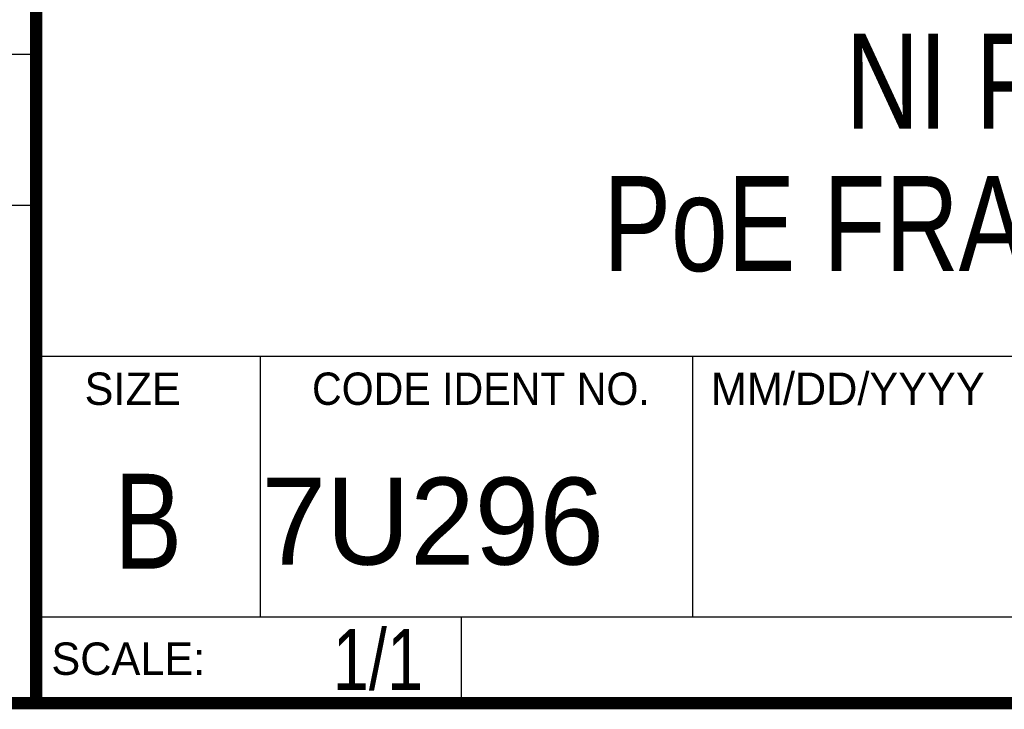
# Model space of a CAD drawing. Header units: inches. Extents: x 0.2 to 16.8, y 0.1 to 10.8.
# Tile 4 of 11: x 13 to 14.7, y 0.2 to 1.4. Entities that reach past the tile are written whole.
import ezdxf

# ---------------------------------------------------------------- set-up
doc = ezdxf.new("R2010")
doc.units = ezdxf.units.IN
doc.header["$LTSCALE"] = 0.935
doc.header["$MEASUREMENT"] = 0
doc.layers.get('0').update_dxf_attribs({"linetype": 'CONTINUOUS'})
doc.layers.add('DETAIL', color=7, linetype='CONTINUOUS')
doc.layers.add('NOTE', color=7, linetype='CONTINUOUS')
doc.styles.get("Standard").update_dxf_attribs({"font": 'txt', "width": 0.8})
doc.styles.add('TEXTSTYLE_2', font='txt')
doc.styles.add('TEXTSTYLE_3', font='txt', dxfattribs={"width": 0.95})

msp = doc.modelspace()

# ---------------------------------------------------------------- linework, layer by layer
at = {"color": 2, "linetype": 'CONTINUOUS'}
for p, q in [((13.0652, 1.9695), (13.0652, 0.2605)), ((11.482, 1.3265), (13.0653, 1.3265)), ((13.0653, 1.0776), (11.482, 1.0776)), ((13.0652, 0.8295), (16.745, 0.8295)), ((13.434, 0.8295), (13.434, 0.4005)), ((14.146, 0.8295), (14.146, 0.4005)), ((13.0652, 0.4005), (16.745, 0.4005)), ((13.765, 0.4005), (13.765, 0.2605)), ((13.0652, 0.2605), (16.745, 0.2605))]:
    msp.add_line(p, q, dxfattribs=at)
at = {"color": 7, "linetype": 'CONTINUOUS', "const_width": 0.02}
for points in [[(13.0653, 1.9707), (13.0653, 0.2586)], [(0.25, 0.2586), (16.75, 0.2586)]]:
    msp.add_lwpolyline(points, dxfattribs=at)

# ---------------------------------------------------------------- texts
at = {"color": 2, "linetype": 'CONTINUOUS', "line_spacing_factor": 0.9}
for s, insert, char_height, width, attachment_point, style in [('SIZE', (13.1451, 0.8027), 0.05325, 0.213016, 1, 'TEXTSTYLE_2'), ('CODE IDENT NO.', (13.7978, 0.8027), 0.053254, 0.708278, 2, 'TEXTSTYLE_3'), ('MM/DD/YYYY', (14.1765, 0.8027), 0.05325, 0.53254, 1, 'TEXTSTYLE_2'), ('SCALE:', (13.0904, 0.3585), 0.05325, 0.319524, 1, 'TEXTSTYLE_2')]:
    msp.add_mtext(s, dxfattribs=dict(at, insert=insert, char_height=char_height, width=width, attachment_point=attachment_point, style=style))
at = {"color": 7, "linetype": 'CONTINUOUS', "insert": (13.2497, 0.6361), "char_height": 0.1562, "width": 0.125, "attachment_point": 2, "line_spacing_factor": 0.9}
msp.add_mtext('B', dxfattribs=at)
at = {"color": 7, "linetype": 'CONTINUOUS', "insert": (13.4363, 0.6298), "char_height": 0.14316, "width": 0.715775, "attachment_point": 1, "line_spacing_factor": 0.9, "style": 'TEXTSTYLE_2'}
msp.add_mtext('7U296', dxfattribs=at)
at = {"layer": 'DETAIL', "color": 7, "linetype": 'CONTINUOUS', "insert": (13.7025, 0.3805), "char_height": 0.1, "width": 0.24, "attachment_point": 3, "line_spacing_factor": 0.9}
msp.add_mtext('1/1', dxfattribs=at)
at = {"layer": 'NOTE', "color": 7, "linetype": 'CONTINUOUS', "insert": (14.9051, 1.3603), "char_height": 0.15625, "width": 2.125, "attachment_point": 2, "line_spacing_factor": 0.9}
msp.add_mtext('NI PCIe-8236\\PPoE FRAME GRABBER', dxfattribs=at)

doc.saveas('drawing.dxf')
